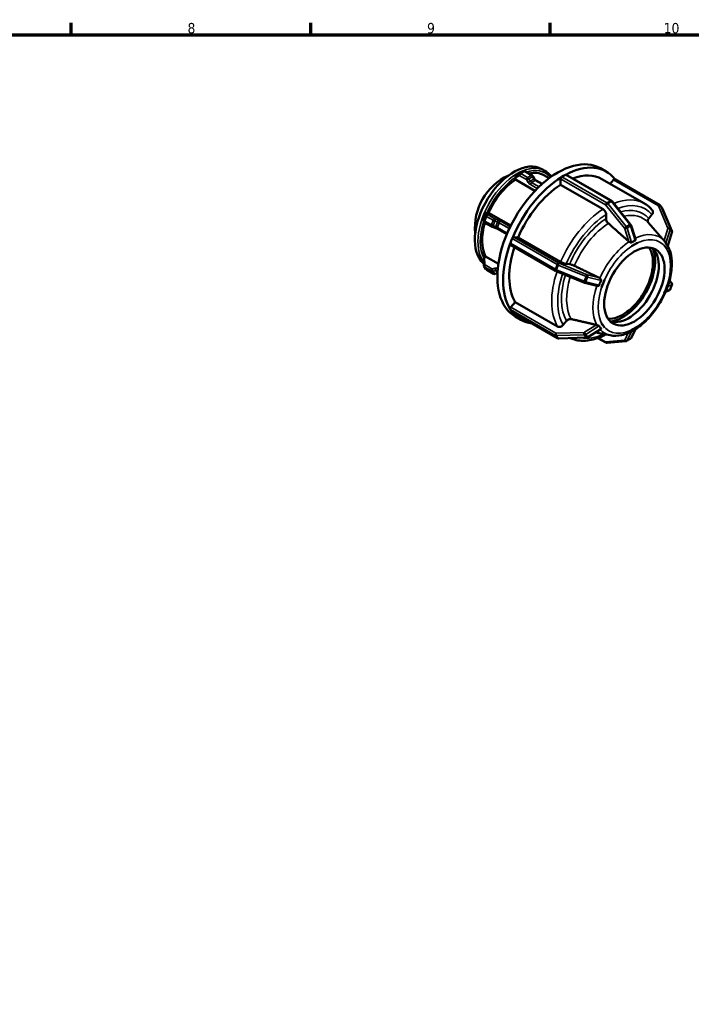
# Model space of a CAD drawing. Header units: millimetres. Extents: x 0 to 894, y 0 to 594.
# Tile 7 of 8: x 476 to 672, y 290 to 578. Entities that reach past the tile are written whole.
import ezdxf

# ---------------------------------------------------------------- set-up
doc = ezdxf.new("R2010")
doc.units = ezdxf.units.MM
for name, color, linetype, lineweight in [('Border (ANSI)', 7, 'Continuous', 70), ('Visible (ANSI)', 7, 'Continuous', 50), ('Visible Narrow (ANSI)', 7, 'Continuous', 35)]:
    doc.layers.add(name, color=color, linetype=linetype, lineweight=lineweight)
doc.styles.add('Note Text (ANSI)', font='tahoma.ttf')

# ---------------------------------------------------------------- blocks, each defined once
blk = doc.blocks.new('Borders Default Border')
at = {"layer": 'Border (ANSI)'}
for p, q in [((490.58, 574), (490.58, 577.45)), ((560.67, 574), (560.67, 577.45)), ((630.75, 574), (630.75, 577.45))]:
    blk.add_line(p, q, dxfattribs=at)
at = {"layer": 'Border (ANSI)', "flags": 128}
blk.add_lwpolyline([(20, 20), (20, 574), (821, 574), (821, 20), (20, 20)], dxfattribs=at)
at = {"layer": 'Border (ANSI)', "attachment_point": 7, "style": 'Note Text (ANSI)'}
for s, insert, char_height in [('8', (524.63, 574.33), 3.05), ('9', (594.7, 574.34), 3.05), ('10', (663.96, 574.34), 3.048)]:
    blk.add_mtext(s, dxfattribs=dict(at, insert=insert, char_height=char_height))

msp = doc.modelspace()

# ---------------------------------------------------------------- linework, layer by layer
at = {"layer": 'Visible (ANSI)'}
for p, q in [((621.801, 533.397), (620.786, 532.808)), ((622.863, 534.009), (621.803, 533.398)), ((623.487, 533.997), (625.449, 532.867)), ((628.285, 534.695), (629.183, 534.178)), ((634.664, 532.709), (635.194, 533.014)), ((635.444, 533.039), (648.614, 525.455)), ((645.443, 534.912), (647.14, 533.935)), ((620.543, 531.604), (620.543, 532.091)), ((626.27, 528.306), (620.543, 531.604)), ((625.757, 532.552), (626.153, 531.866)), ((626.595, 531.39), (628.392, 530.355)), ((628.913, 532.891), (630.433, 532.016)), ((630.293, 532.097), (630.503, 532.358)), ((631.683, 532.893), (630.797, 532.655)), ((633.78, 530.127), (633.78, 531.791)), ((646.208, 522.971), (633.78, 530.127)), ((634.134, 532.403), (634.664, 532.709)), ((645.892, 531.768), (658.32, 524.611)), ((648.287, 530.389), (649.225, 531.555)), ((662.821, 524.152), (649.652, 531.736)), ((648.842, 525.257), (654.266, 518.513)), ((612.351, 521.905), (612.715, 521.871)), ((612.715, 521.871), (619.199, 518.138)), ((647.092, 520.176), (647.092, 521.438)), ((663.563, 523.203), (663.033, 523.959)), ((663.631, 523.079), (666.343, 516.584)), ((611.316, 519.378), (611.179, 519.886)), ((613.591, 517.877), (611.629, 519.007)), ((662.13, 515.941), (659.456, 518.956)), ((659.579, 520.211), (660.524, 521.387)), ((614.584, 517.503), (613.844, 517.763)), ((618.044, 515.609), (615.349, 517.161)), ((654.426, 518.215), (655.684, 514.24)), ((666.362, 516.112), (665.137, 512.206)), ((619.09, 512.99), (619.355, 513.673)), ((619.355, 513.673), (619.62, 514.357)), ((620.103, 514.785), (621.349, 514.671)), ((621.349, 514.671), (633.777, 507.514)), ((656.252, 513.111), (655.368, 512.602)), ((656.251, 513.114), (656.252, 513.111)), ((632.316, 504.944), (619.146, 512.528)), ((654.484, 512.093), (654.483, 512.096)), ((655.368, 512.602), (654.484, 512.093)), ((654.484, 512.093), (654.484, 512.093)), ((664.104, 512.391), (664.105, 512.391)), ((664.105, 512.391), (664.106, 512.394)), ((664.547, 511.761), (664.105, 512.391)), ((664.989, 511.13), (664.547, 511.761)), ((664.989, 511.13), (664.988, 511.13)), ((664.99, 511.133), (664.989, 511.13)), ((611.164, 508.169), (611.3, 506.487)), ((611.467, 508.689), (611.831, 509.142)), ((611.831, 509.142), (615.588, 506.979)), ((611.418, 506.159), (611.948, 505.403)), ((614.121, 504.08), (612.16, 505.209)), ((615.315, 504.187), (614.67, 504.014)), ((640.618, 501.491), (632.483, 504.863)), ((635.427, 506.935), (636.373, 506.848)), ((644.377, 500.509), (640.828, 501.42)), ((646.631, 502.328), (646.189, 501.189)), ((646.628, 502.329), (646.631, 502.328)), ((646.631, 502.328), (646.631, 502.329)), ((666.245, 501.414), (665.645, 502.051)), ((645.747, 500.049), (645.745, 500.05)), ((646.189, 501.189), (645.747, 500.049)), ((664.105, 498.366), (664.104, 498.367)), ((664.105, 498.366), (664.547, 499.506)), ((664.106, 498.367), (664.105, 498.366)), ((665.55, 499.208), (664.502, 498.761)), ((664.547, 499.506), (664.989, 500.645)), ((664.988, 500.646), (664.989, 500.645)), ((664.989, 500.645), (664.99, 500.646)), ((665.83, 499.495), (666.36, 500.863)), ((619.219, 494.246), (620.465, 495.795)), ((620.465, 495.795), (632.893, 488.638)), ((619.355, 493.235), (619.09, 493.613)), ((619.62, 492.856), (619.355, 493.235)), ((632.846, 485.22), (619.677, 492.804)), ((620.491, 491.583), (622.188, 490.605)), ((634.543, 489.083), (635.489, 490.258)), ((645.539, 487.861), (641.747, 485.497)), ((648.318, 486.057), (644.036, 486.923)), ((645.745, 489.563), (645.747, 489.565)), ((645.747, 489.565), (645.747, 489.566)), ((645.747, 489.565), (646.189, 488.934)), ((646.189, 488.934), (646.631, 488.303)), ((646.631, 488.303), (646.628, 488.302)), ((646.631, 488.305), (646.631, 488.303)), ((655.698, 487.876), (654.396, 485.264)), ((654.483, 487.582), (654.484, 487.584)), ((654.484, 487.584), (655.368, 488.093)), ((654.484, 487.584), (654.484, 487.585)), ((655.368, 488.093), (656.252, 488.602)), ((656.251, 488.603), (656.252, 488.602)), ((656.252, 488.602), (656.251, 488.6)), ((641.355, 485.377), (633.22, 485.128)), ((644.724, 485.259), (647.054, 483.918)), ((647.437, 483.829), (652.861, 484.327)), ((653.101, 484.402), (654.162, 485.013))]:
    msp.add_line(p, q, dxfattribs=at)
msp.add_arc((625.531, 517.53), 16.804, 114.73791, 185.39011, dxfattribs=at)
for centre, major_axis, ratio, start_param, end_param in [((632.967, 513.247), (12.476, 21.665), 0.5780931, 0, 3.1415927), ((620.175, 520.613), (8.109, 14.082), 0.5780931, 0, 3.0355338), ((634.664, 512.27), (12.476, 21.665), 0.5780931, 6.0543694, 7.0317443), ((621.427, 519.893), (7.485, 12.999), 0.5780931, 0, 0.4878046), ((635.194, 532.605), (-0.25, -0.433), 0.5780931, 3.6776198, 3.9250571), ((635.194, 532.605), (0.25, 0.433), 0.5780931, 0, 0.5360272), ((634.664, 512.27), (11.228, 19.498), 0.5780931, 0, 0.614269), ((621.427, 519.893), (-7.485, -12.999), 0.5780931, 4.0084872, 4.8888246), ((634.664, 512.27), (-12.476, -21.665), 0.5780931, 3.9599626, 4.9373492), ((620.897, 532.294), (0.162, 0.607), 0.5176373, 1.8206592, 2.0466345), ((634.664, 512.27), (-11.228, -19.498), 0.5780931, 3.9806413, 4.9166705), ((630.68, 532.106), (0.402, 0.57), 0.4202531, 1.1946296, 1.4206049), ((634.134, 531.995), (0.25, 0.433), 0.5780931, 1.0309018, 2.3542608), ((634.134, 531.995), (-0.25, -0.433), 0.5780931, 3.9250571, 4.1724944), ((649.402, 531.303), (0.25, 0.433), 0.5780931, 0, 1.3070632), ((612.174, 521.449), (0.386, 0.359), 0.7362459, 0.583565, 0.8095402), ((621.427, 519.893), (-7.485, -12.999), 0.5780931, 5.0991038, 5.9360221), ((634.664, 512.27), (-12.476, -21.665), 0.5780931, 5.0071601, 5.9845467), ((619.396, 512.962), (-0.25, -0.433), 0.5780931, 5.219692, 6.2831853), ((619.396, 512.962), (-0.25, -0.433), 0.5780931, 4.9722547, 5.219692), ((619.926, 514.329), (-0.25, -0.433), 0.5780931, 4.7248174, 4.9722547), ((619.926, 514.329), (0.25, 0.433), 0.5780931, 0.2598657, 1.5832247), ((634.664, 512.27), (-11.228, -19.498), 0.5780931, 5.0531741, 5.963868), ((651.974, 502.302), (-6.238, -10.832), 0.5780931, 0.2744374, 2.8671552), ((653.671, 501.325), (-6.238, -10.832), 0.5780931, 0.1359209, 3.0056718), ((651.974, 502.302), (-6.684, -11.606), 0.5780931, 0.3912143, 2.7503783), ((611.644, 508.436), (-0.402, -0.57), 0.4202531, 4.5621975, 4.7881727), ((619.396, 493.994), (0.25, 0.433), 0.5780931, 1.3070632, 2.6304223), ((619.396, 493.994), (-0.25, -0.433), 0.5780931, 5.7720149, 6.0194522), ((619.926, 493.237), (-0.25, -0.433), 0.5780931, 6.0194522, 6.2668895), ((619.926, 493.237), (-0.25, -0.433), 0.5780931, 6.2668895, 6.2831853), ((634.664, 512.27), (-12.476, -21.665), 0.5780931, 6.0543577, 6.5120012)]:
    msp.add_ellipse(centre, major_axis=major_axis, ratio=ratio, start_param=start_param, end_param=end_param, dxfattribs=at)
msp.add_ellipse((655.368, 500.347), major_axis=(-6.238, -10.832), ratio=0.5780931, dxfattribs=at)
for points, knots in [([(621.801, 533.397), (621.801, 533.397), (621.801, 533.397), (621.802, 533.398), (621.802, 533.398), (621.802, 533.398), (621.802, 533.398), (621.802, 533.398), (621.802, 533.398), (621.803, 533.398), (621.803, 533.398), (621.803, 533.398)], [3.926990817, 3.926990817, 3.926990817, 3.926990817, 3.9273775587, 3.9273775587, 3.9277643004, 3.9277643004, 3.928151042, 3.928151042, 3.9285377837, 3.9285377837, 3.9289245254, 3.9289245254, 3.9289245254, 3.9289245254]), ([(623.487, 533.997), (623.458, 534.013), (623.427, 534.029), (623.359, 534.056), (623.322, 534.067), (623.242, 534.083), (623.198, 534.088), (623.106, 534.087), (623.057, 534.081), (622.958, 534.055), (622.909, 534.035), (622.863, 534.009)], [1.57079633, 1.57079633, 1.57079633, 1.57079633, 1.72748922, 1.72748922, 1.88418211, 1.88418211, 2.040875, 2.040875, 2.19756789, 2.19756789, 2.35426078, 2.35426078, 2.35426078, 2.35426078]), ([(620.552, 532.225), (620.557, 532.263), (620.561, 532.304), (620.571, 532.4), (620.578, 532.454), (620.603, 532.565), (620.622, 532.619), (620.677, 532.716), (620.713, 532.759), (620.76, 532.791), (620.768, 532.797), (620.777, 532.803), (620.786, 532.808)], [-0.071342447, -0.071342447, -0.071342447, -0.071342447, -0.057601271, -0.057601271, -0.040117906, -0.040117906, -0.020373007, -0.020373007, 0, 0, 0, 0.003724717, 0.003724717, 0.003724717, 0.003724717]), ([(625.757, 532.552), (625.743, 532.577), (625.728, 532.6), (625.695, 532.647), (625.677, 532.669), (625.64, 532.713), (625.62, 532.734), (625.577, 532.775), (625.554, 532.795), (625.504, 532.833), (625.477, 532.851), (625.449, 532.867)], [0.78539816, 0.78539816, 0.78539816, 0.78539816, 0.9424778, 0.9424778, 1.09955743, 1.09955743, 1.25663706, 1.25663706, 1.41371669, 1.41371669, 1.57079633, 1.57079633, 1.57079633, 1.57079633]), ([(626.595, 531.39), (626.568, 531.405), (626.539, 531.424), (626.479, 531.47), (626.448, 531.496), (626.386, 531.556), (626.354, 531.589), (626.293, 531.66), (626.263, 531.699), (626.206, 531.78), (626.179, 531.822), (626.153, 531.866)], [1.57079633, 1.57079633, 1.57079633, 1.57079633, 1.72787596, 1.72787596, 1.88495559, 1.88495559, 2.04203522, 2.04203522, 2.19911486, 2.19911486, 2.35619449, 2.35619449, 2.35619449, 2.35619449]), ([(630.605, 532.472), (630.613, 532.481), (630.621, 532.489), (630.661, 532.531), (630.688, 532.563), (630.739, 532.617), (630.76, 532.638), (630.786, 532.651), (630.792, 532.653), (630.797, 532.655)], [-0.067535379, -0.067535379, -0.067535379, -0.067535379, -0.063730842, -0.063730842, -0.048457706, -0.048457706, -0.031700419, -0.031700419, -0.027117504, -0.027117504, -0.027117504, -0.027117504]), ([(648.842, 525.257), (648.83, 525.271), (648.818, 525.286), (648.791, 525.315), (648.778, 525.329), (648.749, 525.356), (648.734, 525.369), (648.702, 525.395), (648.686, 525.408), (648.651, 525.432), (648.633, 525.444), (648.614, 525.455)], [1.04719755, 1.04719755, 1.04719755, 1.04719755, 1.15191731, 1.15191731, 1.25663706, 1.25663706, 1.36135682, 1.36135682, 1.46607657, 1.46607657, 1.57079633, 1.57079633, 1.57079633, 1.57079633]), ([(660.624, 522.669), (660.492, 522.826), (660.355, 522.978), (660.074, 523.271), (659.928, 523.412), (659.629, 523.684), (659.475, 523.814), (659.158, 524.062), (658.996, 524.181), (658.664, 524.405), (658.494, 524.511), (658.32, 524.611)], [5.29169573, 5.29169573, 5.29169573, 5.29169573, 5.33330075, 5.33330075, 5.37490578, 5.37490578, 5.4165108, 5.4165108, 5.45811583, 5.45811583, 5.49972085, 5.49972085, 5.49972085, 5.49972085]), ([(611.196, 520.176), (611.287, 520.407), (611.377, 520.636), (611.548, 521.077), (611.636, 521.307), (611.726, 521.543)], [0.84531162, 0.84531162, 0.84531162, 0.84531162, 0.91791344, 0.91791344, 0.99051526, 0.99051526, 0.99051526, 0.99051526]), ([(611.726, 521.543), (611.73, 521.552), (611.734, 521.562), (611.738, 521.571), (611.744, 521.585), (611.751, 521.599), (611.783, 521.654), (611.814, 521.693), (611.893, 521.769), (611.943, 521.804), (612.046, 521.854), (612.095, 521.871), (612.182, 521.892), (612.218, 521.898), (612.249, 521.902)], [-0.00304332, -0.00304332, -0.00304332, -0.00304332, 0, 0, 0, 0.004690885, 0.004690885, 0.019479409, 0.019479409, 0.037900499, 0.037900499, 0.054609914, 0.054609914, 0.069003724, 0.069003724, 0.069003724, 0.069003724]), ([(647.092, 521.438), (647.092, 521.565), (647.066, 521.728), (646.983, 522.01), (646.91, 522.178), (646.756, 522.445), (646.647, 522.592), (646.445, 522.804), (646.317, 522.908), (646.208, 522.971)], [-0.18527327, -0.18527327, -0.18527327, -0.18527327, -0.13888947, -0.13888947, -0.09254942, -0.09254942, -0.04625641, -0.04625641, 0, 0, 0, 0]), ([(660.524, 521.387), (660.619, 521.505), (660.705, 521.658), (660.796, 521.923), (660.818, 522.083), (660.797, 522.338), (660.751, 522.479), (660.669, 522.611), (660.647, 522.64), (660.623, 522.668)], [-0.18527327, -0.18527327, -0.18527327, -0.18527327, -0.13888947, -0.13888947, -0.09254942, -0.09254942, -0.04625641, -0.04625641, -0.03319367, -0.03319367, -0.03319367, -0.03319367]), ([(662.821, 524.152), (662.837, 524.143), (662.853, 524.133), (662.884, 524.111), (662.9, 524.1), (662.929, 524.075), (662.944, 524.062), (662.971, 524.035), (662.984, 524.021), (663.01, 523.991), (663.021, 523.975), (663.033, 523.959)], [4.71238898, 4.71238898, 4.71238898, 4.71238898, 4.78290504, 4.78290504, 4.8534211, 4.8534211, 4.92393717, 4.92393717, 4.99445323, 4.99445323, 5.06496929, 5.06496929, 5.06496929, 5.06496929]), ([(663.631, 523.079), (663.628, 523.087), (663.624, 523.096), (663.616, 523.113), (663.612, 523.121), (663.603, 523.138), (663.598, 523.147), (663.589, 523.163), (663.584, 523.171), (663.574, 523.187), (663.568, 523.195), (663.563, 523.203)], [1.04719755, 1.04719755, 1.04719755, 1.04719755, 1.08140124, 1.08140124, 1.11560494, 1.11560494, 1.14980863, 1.14980863, 1.18401232, 1.18401232, 1.21821602, 1.21821602, 1.21821602, 1.21821602]), ([(611.179, 519.886), (611.169, 519.922), (611.164, 519.96), (611.163, 520.047), (611.17, 520.094), (611.184, 520.14), (611.186, 520.147), (611.188, 520.153), (611.192, 520.165), (611.194, 520.17), (611.196, 520.176)], [-0.027198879, -0.027198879, -0.027198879, -0.027198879, -0.014902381, -0.014902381, 0, 0, 0, 0.002047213, 0.002047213, 0.00385614, 0.00385614, 0.00385614, 0.00385614]), ([(611.316, 519.378), (611.33, 519.324), (611.349, 519.284), (611.395, 519.205), (611.42, 519.175), (611.466, 519.125), (611.486, 519.107), (611.525, 519.076), (611.542, 519.063), (611.577, 519.039), (611.593, 519.028), (611.616, 519.014), (611.623, 519.01), (611.629, 519.007)], [3.92699082, 3.92699082, 3.92699082, 3.92699082, 4.02735243, 4.02735243, 4.17858632, 4.17858632, 4.33566595, 4.33566595, 4.49274559, 4.49274559, 4.64982522, 4.64982522, 4.71238898, 4.71238898, 4.71238898, 4.71238898]), ([(647.747, 518.81), (647.709, 518.844), (647.672, 518.88), (647.537, 519.022), (647.428, 519.169), (647.274, 519.436), (647.201, 519.604), (647.117, 519.886), (647.092, 520.05), (647.092, 520.176)], [0.40127516, 0.40127516, 0.40127516, 0.40127516, 0.41686275, 0.41686275, 0.46316434, 0.46316434, 0.50952692, 0.50952692, 0.55593311, 0.55593311, 0.55593311, 0.55593311]), ([(659.48, 518.927), (659.456, 518.956), (659.435, 518.986), (659.351, 519.119), (659.306, 519.26), (659.285, 519.515), (659.307, 519.675), (659.398, 519.94), (659.484, 520.094), (659.579, 520.211)], [0.40353526, 0.40353526, 0.40353526, 0.40353526, 0.41686274, 0.41686274, 0.46316434, 0.46316434, 0.50952692, 0.50952692, 0.55593311, 0.55593311, 0.55593311, 0.55593311]), ([(613.591, 517.877), (613.607, 517.868), (613.623, 517.859), (613.656, 517.842), (613.673, 517.834), (613.706, 517.818), (613.723, 517.81), (613.757, 517.796), (613.775, 517.789), (613.809, 517.775), (613.827, 517.769), (613.844, 517.763)], [4.71238898, 4.71238898, 4.71238898, 4.71238898, 4.86946861, 4.86946861, 5.02654825, 5.02654825, 5.18362788, 5.18362788, 5.34070751, 5.34070751, 5.49778714, 5.49778714, 5.49778714, 5.49778714]), ([(614.584, 517.503), (614.64, 517.483), (614.696, 517.463), (614.808, 517.419), (614.863, 517.396), (614.972, 517.35), (615.025, 517.326), (615.127, 517.278), (615.176, 517.254), (615.267, 517.207), (615.31, 517.183), (615.349, 517.161)], [3.92699082, 3.92699082, 3.92699082, 3.92699082, 4.08407045, 4.08407045, 4.24115008, 4.24115008, 4.39822972, 4.39822972, 4.55530935, 4.55530935, 4.71238898, 4.71238898, 4.71238898, 4.71238898]), ([(654.426, 518.215), (654.419, 518.237), (654.411, 518.259), (654.394, 518.301), (654.385, 518.322), (654.365, 518.362), (654.354, 518.382), (654.331, 518.421), (654.319, 518.44), (654.293, 518.477), (654.28, 518.495), (654.266, 518.513)], [0.42097688, 0.42097688, 0.42097688, 0.42097688, 0.54622102, 0.54622102, 0.67146515, 0.67146515, 0.79670928, 0.79670928, 0.92195342, 0.92195342, 1.04719755, 1.04719755, 1.04719755, 1.04719755]), ([(666.362, 516.112), (666.371, 516.141), (666.378, 516.17), (666.389, 516.23), (666.392, 516.261), (666.395, 516.324), (666.395, 516.356), (666.388, 516.421), (666.383, 516.454), (666.367, 516.52), (666.356, 516.552), (666.343, 516.584)], [0.42097688, 0.42097688, 0.42097688, 0.42097688, 0.54622102, 0.54622102, 0.67146515, 0.67146515, 0.79670928, 0.79670928, 0.92195342, 0.92195342, 1.04719755, 1.04719755, 1.04719755, 1.04719755]), ([(653.841, 513.426), (653.799, 513.451), (653.761, 513.479), (653.728, 513.508), (653.724, 513.511), (653.72, 513.515), (653.716, 513.518)], [0.332290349, 0.332290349, 0.332290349, 0.332290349, 0.34670963, 0.34670963, 0.34670963, 0.348354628, 0.348354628, 0.348354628, 0.348354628]), ([(654.552, 513.199), (654.544, 513.193), (654.535, 513.188), (654.501, 513.174), (654.474, 513.17), (654.404, 513.172), (654.357, 513.183), (654.22, 513.227), (654.113, 513.276), (653.947, 513.364), (653.892, 513.394), (653.841, 513.426)], [-0.12892751, -0.12892751, -0.12892751, -0.12892751, -0.123623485, -0.123623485, -0.109914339, -0.109914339, -0.08935373, -0.08935373, -0.051945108, -0.051945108, -0.033058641, -0.033058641, -0.033058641, -0.033058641]), ([(655.613, 513.81), (655.424, 513.726), (655.242, 513.631), (655.073, 513.534), (654.904, 513.437), (654.728, 513.325), (654.552, 513.199)], [-0.07157862, -0.07157862, -0.07157862, -0.07157862, 0, 0, 0, 0.07157862, 0.07157862, 0.07157862, 0.07157862]), ([(655.684, 514.24), (655.705, 514.175), (655.714, 514.111), (655.716, 514.001), (655.709, 513.952), (655.687, 513.887), (655.675, 513.863), (655.646, 513.829), (655.63, 513.818), (655.613, 513.81)], [-0.19950476, -0.19950476, -0.19950476, -0.19950476, -0.17477105, -0.17477105, -0.152562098, -0.152562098, -0.138818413, -0.138818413, -0.128177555, -0.128177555, -0.128177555, -0.128177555]), ([(664.167, 513.643), (664.136, 513.678), (664.108, 513.71), (664.082, 513.739), (664.079, 513.742), (664.076, 513.745), (664.074, 513.749)], [0.332290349, 0.332290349, 0.332290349, 0.332290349, 0.34670963, 0.34670963, 0.34670963, 0.348354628, 0.348354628, 0.348354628, 0.348354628]), ([(664.549, 512.991), (664.544, 512.996), (664.539, 513.003), (664.521, 513.03), (664.507, 513.055), (664.468, 513.134), (664.439, 513.201), (664.363, 513.356), (664.31, 513.454), (664.22, 513.58), (664.194, 513.613), (664.167, 513.643)], [-0.129281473, -0.129281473, -0.129281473, -0.129281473, -0.123374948, -0.123374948, -0.109043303, -0.109043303, -0.081192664, -0.081192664, -0.046579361, -0.046579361, -0.033023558, -0.033023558, -0.033023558, -0.033023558]), ([(665.08, 512.234), (664.995, 512.384), (664.908, 512.52), (664.823, 512.641), (664.739, 512.761), (664.646, 512.88), (664.549, 512.991)], [-0.07157862, -0.07157862, -0.07157862, -0.07157862, 0, 0, 0, 0.07157862, 0.07157862, 0.07157862, 0.07157862]), ([(648.318, 486.057), (649.359, 485.846), (650.469, 485.877), (652.833, 486.385), (654.093, 486.909), (656.605, 488.411), (657.854, 489.404), (660.187, 491.738), (661.27, 493.077), (663.171, 495.963), (663.99, 497.508), (665.286, 500.661), (665.764, 502.269), (666.324, 505.405), (666.405, 506.931), (666.131, 509.751), (665.778, 511.048), (665.177, 512.186), (665.163, 512.213), (665.148, 512.24)], [2.549122, 2.549122, 2.549122, 2.549122, 2.8391575, 2.8391575, 3.1605656, 3.1605656, 3.4935661, 3.4935661, 3.8252646, 3.8252646, 4.1553926, 4.1553926, 4.4859012, 4.4859012, 4.8184224, 4.8184224, 5.1498064, 5.1498064, 5.1578672, 5.1578672, 5.1578672, 5.1578672]), ([(665.137, 512.206), (665.135, 512.198), (665.131, 512.193), (665.12, 512.191), (665.113, 512.193), (665.097, 512.207), (665.089, 512.218), (665.08, 512.233), (665.08, 512.234), (665.08, 512.234)], [-0.166874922, -0.166874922, -0.166874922, -0.166874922, -0.152799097, -0.152799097, -0.139112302, -0.139112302, -0.127546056, -0.127546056, -0.127252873, -0.127252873, -0.127252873, -0.127252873]), ([(611.164, 508.169), (611.163, 508.181), (611.163, 508.193), (611.168, 508.239), (611.181, 508.274), (611.223, 508.349), (611.25, 508.388), (611.312, 508.473), (611.344, 508.516), (611.374, 508.562), (611.375, 508.562), (611.375, 508.562)], [0.012860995, 0.012860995, 0.012860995, 0.012860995, 0.018877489, 0.018877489, 0.035742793, 0.035742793, 0.052632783, 0.052632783, 0.069584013, 0.069584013, 0.06959336, 0.06959336, 0.06959336, 0.06959336]), ([(633.777, 507.514), (633.886, 507.451), (634.036, 507.375), (634.31, 507.252), (634.482, 507.184), (634.77, 507.083), (634.937, 507.032), (635.196, 506.968), (635.333, 506.943), (635.427, 506.935)], [0, 0, 0, 0, 0.04625641, 0.04625641, 0.09254942, 0.09254942, 0.13888947, 0.13888947, 0.18527327, 0.18527327, 0.18527327, 0.18527327]), ([(611.418, 506.159), (611.404, 506.179), (611.391, 506.199), (611.368, 506.241), (611.358, 506.263), (611.34, 506.307), (611.332, 506.329), (611.319, 506.374), (611.313, 506.396), (611.305, 506.442), (611.302, 506.464), (611.3, 506.487)], [1.92337664, 1.92337664, 1.92337664, 1.92337664, 2.00994021, 2.00994021, 2.09650378, 2.09650378, 2.18306735, 2.18306735, 2.26963092, 2.26963092, 2.35619449, 2.35619449, 2.35619449, 2.35619449]), ([(611.948, 505.403), (611.959, 505.387), (611.971, 505.371), (611.996, 505.341), (612.01, 505.327), (612.037, 505.3), (612.051, 505.287), (612.081, 505.262), (612.096, 505.25), (612.127, 505.229), (612.143, 505.219), (612.16, 505.209)], [4.35980867, 4.35980867, 4.35980867, 4.35980867, 4.43032473, 4.43032473, 4.50084079, 4.50084079, 4.57135686, 4.57135686, 4.64187292, 4.64187292, 4.71238898, 4.71238898, 4.71238898, 4.71238898]), ([(632.316, 504.944), (632.327, 504.938), (632.338, 504.932), (632.36, 504.92), (632.371, 504.915), (632.393, 504.904), (632.404, 504.898), (632.426, 504.888), (632.437, 504.883), (632.46, 504.873), (632.471, 504.868), (632.483, 504.863)], [4.71238898, 4.71238898, 4.71238898, 4.71238898, 4.81710874, 4.81710874, 4.92182849, 4.92182849, 5.02654825, 5.02654825, 5.131268, 5.131268, 5.23598776, 5.23598776, 5.23598776, 5.23598776]), ([(636.373, 506.848), (636.467, 506.839), (636.604, 506.814), (636.863, 506.75), (637.03, 506.7), (637.318, 506.598), (637.49, 506.53), (637.674, 506.448), (637.722, 506.426), (637.769, 506.403)], [0.18529753, 0.18529753, 0.18529753, 0.18529753, 0.23170372, 0.23170372, 0.2780663, 0.2780663, 0.3243679, 0.3243679, 0.33995548, 0.33995548, 0.33995548, 0.33995548]), ([(614.121, 504.08), (614.157, 504.059), (614.194, 504.042), (614.27, 504.015), (614.308, 504.005), (614.383, 503.992), (614.421, 503.989), (614.495, 503.987), (614.531, 503.989), (614.602, 503.998), (614.636, 504.005), (614.67, 504.014)], [4.71238898, 4.71238898, 4.71238898, 4.71238898, 4.86946861, 4.86946861, 5.02654825, 5.02654825, 5.18362788, 5.18362788, 5.34070751, 5.34070751, 5.49778714, 5.49778714, 5.49778714, 5.49778714]), ([(640.618, 501.491), (640.632, 501.486), (640.646, 501.48), (640.673, 501.469), (640.687, 501.464), (640.715, 501.454), (640.729, 501.45), (640.757, 501.441), (640.771, 501.436), (640.8, 501.428), (640.814, 501.424), (640.828, 501.42)], [5.23598776, 5.23598776, 5.23598776, 5.23598776, 5.36123189, 5.36123189, 5.48647602, 5.48647602, 5.61172016, 5.61172016, 5.73696429, 5.73696429, 5.86220842, 5.86220842, 5.86220842, 5.86220842]), ([(645.616, 502.088), (645.505, 501.858), (645.407, 501.629), (645.323, 501.411), (645.238, 501.194), (645.157, 500.96), (645.085, 500.72)], [-0.07157862, -0.07157862, -0.07157862, -0.07157862, 0, 0, 0, 0.07157862, 0.07157862, 0.07157862, 0.07157862]), ([(645.127, 502.838), (645.132, 502.836), (645.136, 502.833), (645.141, 502.831), (645.181, 502.811), (645.221, 502.785), (645.259, 502.755)], [0.345064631, 0.345064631, 0.345064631, 0.345064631, 0.34670963, 0.34670963, 0.34670963, 0.361128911, 0.361128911, 0.361128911, 0.361128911]), ([(645.259, 502.755), (645.307, 502.718), (645.352, 502.675), (645.468, 502.549), (645.529, 502.465), (645.597, 502.339), (645.617, 502.292), (645.634, 502.217), (645.637, 502.187), (645.632, 502.133), (645.626, 502.11), (645.616, 502.088)], [-0.224551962, -0.224551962, -0.224551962, -0.224551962, -0.205396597, -0.205396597, -0.172560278, -0.172560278, -0.152045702, -0.152045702, -0.138793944, -0.138793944, -0.128004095, -0.128004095, -0.128004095, -0.128004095]), ([(666.245, 501.414), (666.257, 501.401), (666.27, 501.387), (666.298, 501.351), (666.312, 501.33), (666.342, 501.276), (666.358, 501.244), (666.384, 501.161), (666.394, 501.111), (666.395, 500.997), (666.386, 500.935), (666.363, 500.871), (666.362, 500.867), (666.36, 500.863)], [5.23598776, 5.23598776, 5.23598776, 5.23598776, 5.3189096, 5.3189096, 5.40183144, 5.40183144, 5.48475329, 5.48475329, 5.56767513, 5.56767513, 5.64503384, 5.64503384, 5.65059698, 5.65059698, 5.65059698, 5.65059698]), ([(645.085, 500.72), (645.082, 500.71), (645.078, 500.699), (645.059, 500.662), (645.039, 500.638), (644.971, 500.579), (644.909, 500.55), (644.753, 500.5), (644.644, 500.483), (644.483, 500.489), (644.434, 500.496), (644.387, 500.507)], [-0.128944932, -0.128944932, -0.128944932, -0.128944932, -0.123875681, -0.123875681, -0.110123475, -0.110123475, -0.083855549, -0.083855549, -0.04869903, -0.04869903, -0.033051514, -0.033051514, -0.033051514, -0.033051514]), ([(665.55, 499.208), (665.567, 499.215), (665.585, 499.224), (665.623, 499.245), (665.643, 499.258), (665.684, 499.29), (665.705, 499.308), (665.746, 499.352), (665.766, 499.377), (665.801, 499.433), (665.817, 499.463), (665.83, 499.495)], [0.42097688, 0.42097688, 0.42097688, 0.42097688, 0.46329917, 0.46329917, 0.50562146, 0.50562146, 0.54794375, 0.54794375, 0.59026604, 0.59026604, 0.63258833, 0.63258833, 0.63258833, 0.63258833]), ([(635.489, 490.258), (635.584, 490.376), (635.721, 490.5), (635.979, 490.669), (636.146, 490.745), (636.435, 490.822), (636.606, 490.838), (636.79, 490.821), (636.838, 490.813), (636.885, 490.802)], [0.18529753, 0.18529753, 0.18529753, 0.18529753, 0.23170372, 0.23170372, 0.2780663, 0.2780663, 0.3243679, 0.3243679, 0.33995548, 0.33995548, 0.33995548, 0.33995548]), ([(632.893, 488.638), (633.002, 488.576), (633.152, 488.529), (633.426, 488.503), (633.598, 488.519), (633.886, 488.596), (634.053, 488.672), (634.312, 488.841), (634.449, 488.965), (634.543, 489.083)], [0, 0, 0, 0, 0.04625641, 0.04625641, 0.09254942, 0.09254942, 0.13888947, 0.13888947, 0.18527327, 0.18527327, 0.18527327, 0.18527327]), ([(644.243, 489.092), (644.248, 489.09), (644.252, 489.089), (644.257, 489.088), (644.298, 489.078), (644.342, 489.065), (644.387, 489.05)], [0.345064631, 0.345064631, 0.345064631, 0.345064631, 0.34670963, 0.34670963, 0.34670963, 0.361128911, 0.361128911, 0.361128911, 0.361128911]), ([(644.387, 489.05), (644.429, 489.035), (644.473, 489.021), (644.628, 488.973), (644.736, 488.944), (644.882, 488.901), (644.934, 488.885), (645.003, 488.857), (645.028, 488.845), (645.064, 488.819), (645.077, 488.806), (645.085, 488.79), (645.085, 488.79), (645.085, 488.79)], [-0.223319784, -0.223319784, -0.223319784, -0.223319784, -0.209194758, -0.209194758, -0.174688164, -0.174688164, -0.152799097, -0.152799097, -0.139112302, -0.139112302, -0.127546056, -0.127546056, -0.127252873, -0.127252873, -0.127252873, -0.127252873]), ([(645.085, 488.79), (645.157, 488.648), (645.238, 488.514), (645.323, 488.394), (645.407, 488.274), (645.505, 488.151), (645.616, 488.033)], [-0.07157862, -0.07157862, -0.07157862, -0.07157862, 0, 0, 0, 0.07157862, 0.07157862, 0.07157862, 0.07157862]), ([(645.616, 488.033), (645.621, 488.027), (645.626, 488.021), (645.637, 487.998), (645.637, 487.981), (645.623, 487.932), (645.594, 487.899), (645.55, 487.868), (645.545, 487.864), (645.539, 487.861)], [-0.129281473, -0.129281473, -0.129281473, -0.129281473, -0.123374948, -0.123374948, -0.109043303, -0.109043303, -0.081192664, -0.081192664, -0.077496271, -0.077496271, -0.077496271, -0.077496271]), ([(632.846, 485.22), (632.87, 485.206), (632.895, 485.194), (632.945, 485.173), (632.97, 485.164), (633.02, 485.149), (633.046, 485.143), (633.096, 485.134), (633.121, 485.131), (633.171, 485.128), (633.196, 485.127), (633.22, 485.128)], [4.71238898, 4.71238898, 4.71238898, 4.71238898, 4.81710874, 4.81710874, 4.92182849, 4.92182849, 5.02654825, 5.02654825, 5.131268, 5.131268, 5.23598776, 5.23598776, 5.23598776, 5.23598776]), ([(636.615, 485.232), (636.998, 485.06), (637.395, 484.916), (638.485, 484.609), (639.198, 484.498), (640.661, 484.432), (641.412, 484.478), (642.934, 484.718), (643.706, 484.912), (645.257, 485.438), (646.036, 485.77), (646.813, 486.167)], [2.41649073, 2.41649073, 2.41649073, 2.41649073, 2.50353434, 2.50353434, 2.64894048, 2.64894048, 2.79434662, 2.79434662, 2.93975276, 2.93975276, 3.0851589, 3.0851589, 3.0851589, 3.0851589]), ([(641.355, 485.377), (641.384, 485.377), (641.413, 485.38), (641.469, 485.388), (641.496, 485.394), (641.55, 485.408), (641.576, 485.416), (641.628, 485.435), (641.653, 485.446), (641.701, 485.47), (641.725, 485.483), (641.747, 485.497)], [5.23598776, 5.23598776, 5.23598776, 5.23598776, 5.36123189, 5.36123189, 5.48647602, 5.48647602, 5.61172016, 5.61172016, 5.73696429, 5.73696429, 5.86220842, 5.86220842, 5.86220842, 5.86220842]), ([(646.813, 486.167), (646.82, 486.17), (646.826, 486.174), (646.889, 486.21), (646.943, 486.264), (646.985, 486.327)], [0.088654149, 0.088654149, 0.088654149, 0.088654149, 0.092549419, 0.092549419, 0.126435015, 0.126435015, 0.126435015, 0.126435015]), ([(653.101, 484.402), (653.086, 484.394), (653.07, 484.386), (653.039, 484.371), (653.023, 484.364), (652.99, 484.353), (652.974, 484.348), (652.941, 484.339), (652.925, 484.336), (652.893, 484.33), (652.877, 484.328), (652.861, 484.327)], [0.78733187, 0.78733187, 0.78733187, 0.78733187, 0.83930501, 0.83930501, 0.89127814, 0.89127814, 0.94325128, 0.94325128, 0.99522442, 0.99522442, 1.04719755, 1.04719755, 1.04719755, 1.04719755]), ([(654.162, 485.013), (654.183, 485.026), (654.204, 485.039), (654.243, 485.069), (654.261, 485.085), (654.295, 485.118), (654.311, 485.135), (654.34, 485.171), (654.353, 485.189), (654.377, 485.226), (654.387, 485.245), (654.396, 485.264)], [5.49585344, 5.49585344, 5.49585344, 5.49585344, 5.56912443, 5.56912443, 5.64239543, 5.64239543, 5.71566643, 5.71566643, 5.78893743, 5.78893743, 5.86220842, 5.86220842, 5.86220842, 5.86220842]), ([(647.437, 483.829), (647.405, 483.826), (647.374, 483.826), (647.315, 483.83), (647.287, 483.834), (647.233, 483.844), (647.207, 483.851), (647.159, 483.867), (647.137, 483.876), (647.093, 483.896), (647.073, 483.906), (647.054, 483.918)], [1.04719755, 1.04719755, 1.04719755, 1.04719755, 1.15191731, 1.15191731, 1.25663706, 1.25663706, 1.36135682, 1.36135682, 1.46607657, 1.46607657, 1.57079633, 1.57079633, 1.57079633, 1.57079633])]:
    msp.add_open_spline(points, degree=3, knots=knots, dxfattribs=at)
for points in [[(630.9, 532.682), (630.415, 533.296), (629.836, 533.802), (629.183, 534.178)], [(655.368, 512.602), (655.648, 512.763), (655.952, 512.937), (656.251, 513.114)], [(654.483, 512.096), (654.785, 512.265), (655.088, 512.441), (655.368, 512.602)], [(654.484, 512.093), (654.484, 512.094), (654.483, 512.095), (654.483, 512.096)], [(664.104, 512.391), (664.105, 512.392), (664.106, 512.393), (664.106, 512.394)], [(664.547, 511.761), (664.405, 511.964), (664.257, 512.176), (664.104, 512.391)], [(664.106, 512.394), (664.256, 512.175), (664.407, 511.961), (664.547, 511.761)], [(664.547, 511.761), (664.688, 511.561), (664.839, 511.344), (664.99, 511.133)], [(664.988, 511.13), (664.839, 511.346), (664.69, 511.557), (664.547, 511.761)], [(646.189, 501.189), (646.329, 501.55), (646.482, 501.94), (646.628, 502.329)], [(646.628, 502.329), (646.629, 502.329), (646.63, 502.329), (646.631, 502.329)], [(644.387, 500.507), (644.384, 500.508), (644.38, 500.509), (644.377, 500.509)], [(645.745, 500.05), (645.898, 500.437), (646.049, 500.827), (646.189, 501.189)], [(664.104, 498.367), (664.257, 498.757), (664.405, 499.139), (664.547, 499.506)], [(664.547, 499.506), (664.407, 499.145), (664.256, 498.754), (664.106, 498.367)], [(664.547, 499.506), (664.69, 499.873), (664.838, 500.255), (664.988, 500.646)], [(664.99, 500.646), (664.839, 500.257), (664.688, 499.867), (664.547, 499.506)], [(664.988, 500.646), (664.989, 500.646), (664.989, 500.646), (664.99, 500.646)], [(645.745, 489.563), (645.745, 489.564), (645.746, 489.565), (645.747, 489.566)], [(646.189, 488.934), (646.049, 489.134), (645.898, 489.351), (645.745, 489.563)], [(645.747, 489.566), (645.898, 489.349), (646.046, 489.138), (646.189, 488.934)], [(646.189, 488.934), (646.332, 488.73), (646.48, 488.519), (646.631, 488.305)], [(646.628, 488.302), (646.482, 488.519), (646.329, 488.734), (646.189, 488.934)], [(655.368, 488.093), (655.088, 487.931), (654.785, 487.758), (654.483, 487.582)], [(654.483, 487.582), (654.483, 487.583), (654.484, 487.584), (654.484, 487.585)], [(654.484, 487.585), (654.787, 487.757), (655.083, 487.928), (655.368, 488.093)], [(655.368, 488.093), (655.654, 488.257), (655.95, 488.427), (656.251, 488.603)], [(656.251, 488.6), (655.952, 488.429), (655.648, 488.254), (655.368, 488.093)]]:
    msp.add_open_spline(points, degree=3, dxfattribs=at)
for points, weights in [([(653.716, 513.518), (650.927, 515.991), (647.747, 518.81)], [1.00008638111, 1.00218082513, 1]), ([(664.074, 513.749), (663.13, 514.813), (662.13, 515.941)], [1.00008700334, 1.00100953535, 1.00110237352]), ([(637.769, 506.403), (641.688, 504.504), (645.127, 502.838)], [1, 1.0021811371, 1.00008700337]), ([(636.885, 490.802), (640.805, 489.891), (644.243, 489.092)], [1, 1.0021811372, 1.00008700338])]:
    msp.add_rational_spline(points, weights, degree=2, dxfattribs=at)
at = {"layer": 'Visible Narrow (ANSI)'}
for p, q in [((622.177, 533.361), (623.238, 533.972)), ((624.138, 532.232), (622.177, 533.361)), ((623.238, 533.972), (625.199, 532.843)), ((635.194, 533.014), (648.364, 525.43)), ((620.543, 532.091), (621.698, 532.761)), ((621.823, 532.749), (623.785, 531.62)), ((623.91, 531.488), (624.306, 530.801)), ((625.199, 532.843), (624.138, 532.232)), ((624.513, 531.837), (625.574, 532.447)), ((624.91, 531.15), (624.513, 531.837)), ((625.97, 531.761), (624.91, 531.15)), ((624.931, 530.142), (626.937, 528.987)), ((625.285, 530.754), (626.345, 531.365)), ((627.463, 529.5), (625.285, 530.754)), ((625.574, 532.447), (625.97, 531.761)), ((626.345, 531.365), (628.277, 530.253)), ((630.503, 532.358), (631.15, 532.532)), ((633.78, 531.791), (646.95, 524.207)), ((647.303, 524.819), (634.134, 532.403)), ((649.225, 531.555), (662.395, 523.971)), ((648.364, 525.43), (647.303, 524.819)), ((647.569, 524.585), (648.629, 525.195)), ((652.992, 517.841), (647.569, 524.585)), ((648.629, 525.195), (654.053, 518.452)), ((611.726, 521.543), (611.862, 521.039)), ((612.506, 521.331), (612.351, 521.905)), ((647.038, 524.129), (652.462, 517.385)), ((662.463, 523.895), (665.175, 517.4)), ((663.081, 523.871), (663.612, 523.114)), ((665.793, 517.376), (663.081, 523.871)), ((663.612, 523.114), (666.324, 516.619)), ((611.332, 519.672), (611.196, 520.176)), ((611.862, 521.039), (611.332, 519.672)), ((611.573, 519.468), (612.103, 520.835)), ((613.534, 518.339), (611.573, 519.468)), ((612.103, 520.835), (614.064, 519.706)), ((614.547, 520.134), (612.586, 521.263)), ((614.064, 519.706), (613.534, 518.339)), ((614.043, 518.11), (614.574, 519.478)), ((614.574, 519.478), (615.314, 519.218)), ((615.457, 519.798), (614.717, 520.058)), ((615.314, 519.218), (614.783, 517.851)), ((615.293, 517.622), (615.823, 518.99)), ((615.823, 518.99), (618.721, 517.321)), ((619.051, 517.837), (616.306, 519.417)), ((614.783, 517.851), (614.043, 518.11)), ((618.189, 515.954), (615.293, 517.622)), ((618.721, 517.321), (618.209, 516.001)), ((652.535, 517.25), (653.716, 513.518)), ((654.053, 518.452), (652.992, 517.841)), ((653.211, 517.435), (654.272, 518.045)), ((654.552, 513.199), (653.211, 517.435)), ((654.272, 518.045), (655.613, 513.81)), ((665.177, 517.271), (664.074, 513.749)), ((664.549, 512.991), (665.802, 516.988)), ((666.332, 516.232), (665.08, 512.234)), ((666.324, 516.619), (665.793, 517.376)), ((665.802, 516.988), (666.332, 516.232)), ((632.259, 505.406), (619.09, 512.99)), ((619.62, 514.357), (632.79, 506.773)), ((633.273, 507.201), (620.103, 514.785)), ((611.622, 506.779), (611.467, 508.689)), ((641.517, 503.776), (633.381, 507.148)), ((611.573, 506.019), (613.534, 504.889)), ((612.103, 505.262), (611.573, 506.019)), ((613.663, 505.522), (611.702, 506.652)), ((614.064, 504.133), (612.103, 505.262)), ((613.534, 504.889), (614.064, 504.133)), ((614.573, 505.704), (613.833, 505.506)), ((614.043, 504.84), (614.783, 505.039)), ((614.574, 504.084), (614.043, 504.84)), ((615.314, 504.282), (614.574, 504.084)), ((614.783, 505.039), (615.314, 504.282)), ((615.293, 504.99), (615.361, 504.951)), ((615.357, 504.898), (615.293, 504.99)), ((632.79, 506.773), (632.259, 505.406)), ((632.586, 505.247), (633.116, 506.615)), ((640.721, 501.876), (632.586, 505.247)), ((633.116, 506.615), (641.252, 503.243)), ((641.252, 503.243), (640.721, 501.876)), ((641.15, 501.73), (641.68, 503.098)), ((645.085, 500.72), (641.15, 501.73)), ((645.127, 502.838), (641.66, 503.728)), ((641.68, 503.098), (645.616, 502.088)), ((666.061, 501.491), (665.402, 501.21)), ((665.627, 501.984), (666.058, 501.527)), ((665.802, 499.471), (664.582, 498.95)), ((665.107, 500.315), (666.332, 500.838)), ((666.332, 500.838), (665.802, 499.471)), ((619.09, 493.613), (632.259, 486.029)), ((632.389, 486.662), (619.219, 494.246)), ((632.79, 485.272), (619.62, 492.856)), ((640.633, 486.885), (632.498, 486.637)), ((644.243, 489.092), (640.776, 486.93)), ((641.15, 486.337), (645.085, 488.79)), ((645.616, 488.033), (641.68, 485.58)), ((653.211, 484.523), (654.552, 487.214)), ((655.611, 487.82), (654.272, 485.134)), ((632.259, 486.029), (632.79, 485.272)), ((632.586, 485.953), (640.721, 486.201)), ((633.116, 485.196), (632.586, 485.953)), ((641.252, 485.445), (633.116, 485.196)), ((640.721, 486.201), (641.252, 485.445)), ((641.68, 485.58), (641.15, 486.337)), ((646.95, 484.147), (644.905, 485.325)), ((652.462, 484.621), (647.038, 484.124)), ((653.571, 486.751), (652.535, 484.672)), ((654.272, 485.134), (653.211, 484.523))]:
    msp.add_line(p, q, dxfattribs=at)
for centre, major_axis, ratio, start_param, end_param in [((621.073, 520.096), (8.109, 14.082), 0.5780931, 0, 2.8928842), ((622.052, 532.965), (-0.251, 0.432), 0.8159693, 0, 1.5680669), ((622.177, 532.748), (-0.374, 0.65), 0.5780931, 5.4997209, 6.2831853), ((622.177, 532.953), (-0.25, -0.433), 0.5780931, 3.9250571, 5.4958534), ((623.238, 533.359), (-0.374, 0.65), 0.5780931, 5.4997209, 6.2831853), ((623.238, 533.564), (0.25, 0.433), 0.5780931, 0, 0.7834645), ((621.427, 519.893), (7.86, 13.649), 0.5780931, 6.0980912, 6.8542999), ((621.427, 519.893), (-7.86, -13.649), 0.5780931, 4.0036961, 4.8936157), ((621.823, 532.545), (-0.125, 0.217), 0.5780931, 5.4997209, 6.285119), ((624.138, 531.823), (-0.25, -0.433), 0.5780931, 3.9250571, 5.4958534), ((623.785, 531.415), (0.125, -0.217), 0.5780931, 1.57273, 2.3581282), ((624.263, 531.691), (-0.433, -0.25), 0.0015778, 4.0959983, 5.6667946), ((624.138, 531.619), (-0.374, 0.65), 0.5780931, 4.7143227, 5.4997209), ((624.66, 531.005), (-0.433, -0.25), 0.0015778, 4.0959983, 5.6667946), ((624.931, 531.164), (0.624, -1.083), 0.5780931, 4.7143227, 5.4997209), ((625.285, 531.367), (-0.374, 0.65), 0.5780931, 1.57273, 2.3581282), ((625.285, 530.346), (-0.25, -0.433), 0.5780931, 3.9250571, 5.4958534), ((625.199, 532.434), (0.25, 0.433), 0.5780931, 0, 0.7834645), ((625.199, 532.23), (0.374, -0.65), 0.5780931, 1.57273, 2.3581282), ((625.324, 532.302), (0.433, 0.25), 0.0015778, 0, 0.9544056), ((625.72, 531.616), (0.433, 0.25), 0.0015778, 0, 0.9544056), ((626.345, 531.978), (0.374, -0.65), 0.5780931, 4.7143227, 5.4997209), ((626.345, 530.956), (0.25, 0.433), 0.5780931, 0, 0.7834645), ((647.303, 524.411), (-0.25, -0.433), 0.5780931, 3.9250571, 5.4958534), ((647.392, 524.332), (-0.39, -0.313), 0.2127125, 4.0793064, 5.6501028), ((647.303, 524.206), (-0.374, 0.65), 0.5780931, 4.9761221, 5.4997209), ((648.364, 525.021), (0.25, 0.433), 0.5780931, 0, 0.7834645), ((648.364, 524.817), (0.374, -0.65), 0.5780931, 1.8345294, 2.3581282), ((648.452, 524.943), (0.39, 0.313), 0.2127125, 0, 0.9377138), ((647.092, 505.113), (11.228, 19.498), 0.5780931, 0, 0.640951), ((647.976, 504.604), (10.604, 18.415), 0.5780931, 6.0783097, 6.8973969), ((647.092, 505.113), (-11.228, -19.498), 0.5780931, 3.9806413, 4.9166705), ((647.976, 504.604), (10.604, 18.415), 0.5780931, 0.842322, 1.7718045), ((646.95, 524.003), (0.125, -0.217), 0.5780931, 1.8345294, 2.3581282), ((647.976, 504.604), (9.836, 17.08), 0.5780931, 6.0829171, 6.8241819), ((648.631, 504.227), (9.233, 16.033), 0.5780931, 6.0921915, 6.7771008), ((662.572, 523.719), (0.25, 0.433), 0.5780931, 0, 1.3070632), ((662.242, 523.781), (0.205, 0.143), 0.7877574, 6.1121668, 6.6357656), ((662.64, 523.643), (0.461, 0.193), 0.6069996, 0.1322994, 1.7030957), ((662.419, 523.529), (0.614, 0.43), 0.7877574, 6.1121668, 6.2831853), ((662.949, 522.772), (0.614, 0.43), 0.7877574, 6.1121668, 6.2831853), ((663.17, 522.886), (0.461, 0.193), 0.6069996, 0, 0.1322994), ((621.427, 519.893), (-7.86, -13.649), 0.5780931, 5.0661438, 5.9408132), ((611.799, 519.508), (-0.483, -0.13), 0.9663797, 5.6658716, 6.2831853), ((612.032, 519.426), (-0.699, 0.271), 0.2096643, 0.1528098, 0.938208), ((611.879, 519.44), (-0.25, -0.433), 0.5780931, 4.9722547, 6.2831853), ((612.329, 520.875), (0.483, 0.13), 0.9663797, 0.9534826, 2.524279), ((612.562, 520.793), (-0.699, 0.271), 0.2096643, 0.1528098, 0.938208), ((612.409, 520.807), (0.25, 0.433), 0.5780931, 0.2598657, 1.830662), ((612.739, 521.249), (-0.233, 0.09), 0.2096643, 0.1528098, 0.938208), ((614.37, 519.678), (0.25, 0.433), 0.5780931, 0.2598657, 1.830662), ((614.523, 519.664), (0.699, -0.271), 0.2096643, 4.0798006, 4.8651988), ((614.7, 520.12), (-0.233, 0.09), 0.2096643, 0.938208, 1.7236062), ((614.54, 519.602), (0.166, 0.472), 0.1488326, 4.4987416, 6.0695379), ((615.28, 519.342), (0.166, 0.472), 0.1488326, 4.4987416, 6.0695379), ((615.364, 519.032), (0.699, -0.271), 0.2096643, 0.938208, 1.7236062), ((615.541, 519.488), (-1.165, 0.452), 0.2096643, 4.0798006, 4.8651988), ((616.129, 518.962), (0.25, 0.433), 0.5780931, 0.2598657, 1.830662), ((647.976, 504.604), (-9.836, -17.08), 0.5780931, 3.988522, 4.9087898), ((648.631, 504.227), (9.233, 16.033), 0.5780931, 0.8510771, 1.7630493), ((653.876, 518.2), (0.39, 0.313), 0.2127125, 0, 0.9377138), ((613.84, 518.311), (-0.25, -0.433), 0.5780931, 4.9722547, 6.2831853), ((613.993, 518.297), (-0.699, 0.271), 0.2096643, 0.938208, 1.7236062), ((614.01, 518.234), (-0.166, -0.472), 0.1488326, 0, 1.3571489), ((614.75, 517.975), (-0.166, -0.472), 0.1488326, 0, 1.3571489), ((614.833, 517.664), (-0.699, 0.271), 0.2096643, 4.0798006, 4.8651988), ((615.599, 517.594), (-0.25, -0.433), 0.5780931, 4.9722547, 6.2831853), ((619.027, 517.293), (0.25, 0.433), 0.5780931, 0.9637193, 1.830662), ((618.262, 517.363), (0.699, -0.271), 0.2096643, 0.8103133, 0.938208), ((652.815, 517.589), (-0.39, -0.313), 0.2127125, 4.0793064, 5.6501028), ((652.373, 517.259), (0.125, -0.217), 0.5780931, 1.2083088, 1.8345294), ((652.888, 517.453), (-0.477, -0.151), 0.2893443, 0.6484177, 2.219214), ((652.727, 517.463), (-0.374, 0.65), 0.5780931, 4.3499014, 4.9761221), ((653.788, 518.073), (0.374, -0.65), 0.5780931, 1.2083088, 1.8345294), ((653.949, 518.064), (0.477, 0.151), 0.2893443, 5.3608067, 6.2831853), ((654.713, 500.725), (8.083, 14.036), 0.5780931, 6.095662, 6.9874769), ((665.351, 517.148), (0.461, 0.193), 0.6069996, 0.1322994, 1.7030957), ((664.954, 517.286), (0.205, 0.143), 0.7877574, 5.4859462, 6.1121668), ((665.354, 517.019), (-0.477, 0.15), 0.4303796, 3.6516463, 5.2224426), ((665.13, 517.034), (0.614, 0.43), 0.7877574, 5.4859462, 6.1121668), ((665.882, 516.391), (0.461, 0.193), 0.6069996, 0, 0.1322994), ((665.661, 516.277), (0.614, 0.43), 0.7877574, 5.4859462, 6.1121668), ((665.885, 516.262), (0.477, -0.15), 0.4303796, 0, 0.5100537), ((654.713, 500.725), (-8.083, -14.036), 0.5780931, 4.0012669, 4.8960448), ((655.368, 500.347), (7.48, 12.99), 0.5780931, 6.0194522, 7.0666498), ((655.368, 500.347), (7.48, 12.99), 0.5780931, 0.7834645, 1.830662), ((655.368, 500.347), (7.48, 12.99), 0.5780931, 4.9722547, 6.0194522), ((633.096, 506.745), (0.25, 0.433), 0.5780931, 0.2598657, 1.830662), ((633.205, 506.692), (0.191, 0.462), 0.1063562, 0.2124549, 1.7832513), ((633.426, 507.187), (-0.233, 0.09), 0.2096643, 0.938208, 1.4618068), ((611.799, 506.527), (-0.498, -0.04), 0.559184, 5.0293075, 6.2831853), ((612.032, 506.59), (-0.614, -0.43), 0.7877574, 0, 0.3525803), ((611.879, 506.399), (-0.25, -0.433), 0.5780931, 4.4486559, 6.0194522), ((611.855, 506.842), (-0.205, -0.143), 0.7877574, 5.8503675, 6.6357656), ((612.562, 505.833), (-0.614, -0.43), 0.7877574, 0, 0.3525803), ((612.409, 505.643), (-0.25, -0.433), 0.5780931, 6.0194522, 6.2831853), ((613.84, 505.27), (-0.25, -0.433), 0.5780931, 4.4486559, 6.0194522), ((613.993, 505.46), (-0.614, -0.43), 0.7877574, 0.3525803, 1.1379785), ((613.816, 505.712), (-0.205, -0.143), 0.7877574, 0.3525803, 1.1379785), ((614.01, 505.254), (-0.13, 0.483), 0.2583631, 0.9534949, 2.5242912), ((614.523, 504.704), (-0.614, -0.43), 0.7877574, 0.3525803, 1.1379785), ((614.37, 504.513), (-0.25, -0.433), 0.5780931, 6.0194522, 6.2831853), ((614.657, 504.672), (1.024, 0.717), 0.7877574, 0.3547923, 1.1379785), ((614.75, 505.452), (-0.13, 0.483), 0.2583631, 0.9534949, 2.5242912), ((614.833, 504.419), (0.614, 0.43), 0.7877574, 0.3525803, 1.1379785), ((615.599, 505.371), (-0.25, -0.433), 0.5780931, 4.4563915, 6.0194522), ((615.364, 503.663), (-0.614, -0.43), 0.7877574, 4.2705764, 4.2795711), ((615.28, 504.696), (0.13, -0.483), 0.2583631, 5.6658839, 5.698892), ((647.092, 505.113), (-11.228, -19.498), 0.5780931, 5.0509356, 5.963868), ((632.565, 505.378), (-0.25, -0.433), 0.5780931, 4.9722547, 6.2831853), ((632.718, 505.364), (-0.699, 0.271), 0.2096643, 0.938208, 1.4618068), ((632.674, 505.325), (-0.191, -0.462), 0.1063562, 4.9248439, 6.2831853), ((633.249, 506.731), (0.699, -0.271), 0.2096643, 4.0798006, 4.6033994), ((614.54, 504.497), (0.13, -0.483), 0.2583631, 5.6658839, 6.2831853), ((647.976, 504.604), (-10.604, -18.415), 0.5780931, 5.0603487, 5.9605947), ((647.976, 504.604), (-9.836, -17.08), 0.5780931, 5.0822883, 5.9559873), ((648.631, 504.227), (-9.233, -16.033), 0.5780931, 5.0965813, 5.9518395), ((640.81, 501.953), (-0.191, -0.462), 0.1063562, 4.9248439, 6.2831853), ((640.854, 501.992), (-0.699, 0.271), 0.2096643, 1.4618068, 2.0880274), ((640.953, 501.905), (-0.124, -0.484), 0.4834849, 0, 1.3289251), ((641.34, 503.321), (0.191, 0.462), 0.1063562, 0.2124549, 1.7832513), ((641.384, 503.359), (0.699, -0.271), 0.2096643, 4.6033994, 5.2296201), ((641.561, 503.815), (-0.233, 0.09), 0.2096643, 1.4618068, 2.0880274), ((641.483, 503.272), (0.124, 0.484), 0.4834849, 4.4705178, 6.0413141), ((665.882, 501.071), (0.364, 0.343), 0.8949304, 0, 0.4891578), ((665.837, 501.59), (0.233, -0.09), 0.2096643, 6.0715739, 6.6977945), ((665.885, 501.035), (-0.196, 0.46), 0.9559629, 3.9166378, 5.4874341), ((654.713, 500.725), (-8.083, -14.036), 0.5780931, 5.0484645, 5.9432424), ((655.368, 500.347), (-7.48, -12.99), 0.5780931, 4.9722547, 6.0194522), ((655.368, 500.347), (-7.48, -12.99), 0.5780931, 0.7834645, 1.830662), ((665.354, 499.668), (0.196, -0.46), 0.9559629, 0, 0.7750451), ((665.13, 499.767), (0.699, -0.271), 0.2096643, 6.0715739, 6.2831853), ((665.661, 501.134), (0.699, -0.271), 0.2096643, 6.0715739, 6.2831853), ((640.81, 486.633), (-0.015, 0.5), 0.3942871, 1.0298109, 2.6006072), ((640.677, 487.101), (-0.205, -0.143), 0.7877574, 0.8761791, 1.5023998), ((640.953, 486.678), (-0.265, 0.424), 0.0420985, 0.9082954, 2.4790917), ((647.976, 504.604), (9.836, 17.08), 0.5780931, 3.6300703, 3.6458453), ((654.713, 500.725), (-8.083, -14.036), 0.5780931, 6.1063306, 6.4741791), ((655.368, 500.347), (-7.48, -12.99), 0.5780931, 6.0194522, 7.0666498), ((632.565, 486.41), (-0.25, -0.433), 0.5780931, 4.4486559, 6.0194522), ((632.718, 486.6), (-0.614, -0.43), 0.7877574, 0.3525803, 0.8761791), ((632.542, 486.852), (-0.205, -0.143), 0.7877574, 0.3525803, 0.8761791), ((632.674, 486.384), (-0.015, 0.5), 0.3942871, 1.0298109, 2.6006072), ((633.249, 485.843), (-0.614, -0.43), 0.7877574, 0.3525803, 0.8761791), ((633.096, 485.653), (-0.25, -0.433), 0.5780931, 6.0194522, 6.2831853), ((633.205, 485.628), (0.015, -0.5), 0.3942871, 5.7421999, 6.2831853), ((647.976, 504.604), (-10.604, -18.415), 0.5780931, 0.2047104, 0.6809511), ((640.854, 486.849), (0.614, 0.43), 0.7877574, 4.0177717, 4.6439924), ((641.384, 486.092), (-0.614, -0.43), 0.7877574, 0.8761791, 1.5023998), ((641.34, 485.876), (0.015, -0.5), 0.3942871, 5.7421999, 6.2831853), ((641.483, 485.921), (0.265, -0.424), 0.0420985, 5.6206844, 6.2831853), ((647.303, 484.351), (-0.25, -0.433), 0.5780931, 5.4958534, 6.2831853), ((646.95, 484.352), (0.125, -0.217), 0.5780931, 5.4997209, 6.0233196), ((647.392, 484.327), (0.046, -0.498), 0.7885742, 5.0603173, 6.2831853), ((652.373, 484.849), (0.125, -0.217), 0.5780931, 6.0233196, 6.6495403), ((652.815, 484.824), (0.046, -0.498), 0.7885742, 5.0603173, 6.2831853), ((652.888, 484.876), (-0.447, 0.223), 0.7618224, 1.1026666, 2.6734629), ((652.727, 485.052), (0.374, -0.65), 0.5780931, 0, 0.366355), ((653.788, 485.663), (0.374, -0.65), 0.5780931, 0, 0.366355), ((653.949, 485.487), (0.447, -0.223), 0.7618224, 5.8150555, 6.2831853)]:
    msp.add_ellipse(centre, major_axis=major_axis, ratio=ratio, start_param=start_param, end_param=end_param, dxfattribs=at)

# ---------------------------------------------------------------- block references
msp.add_blockref('Borders Default Border', (0, 0))

doc.saveas('drawing.dxf')
